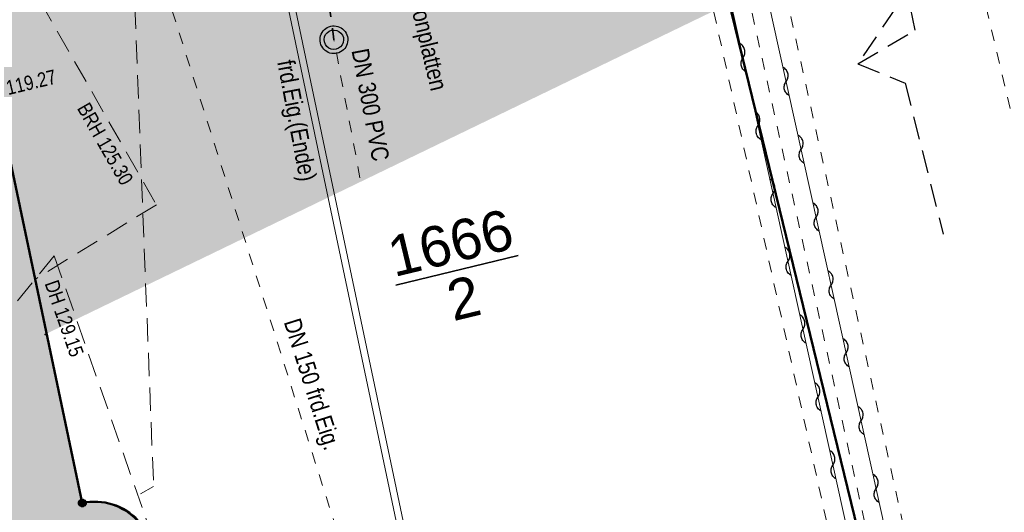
# Model space of a CAD drawing. Header units: metres. Extents: x 311004 to 311786, y 5688269 to 5688759.
# Tile 16 of 96: x 311286 to 311308, y 5688356 to 5688367. Entities that reach past the tile are written whole.
import ezdxf

# ---------------------------------------------------------------- set-up
doc = ezdxf.new("R2010")
doc.units = ezdxf.units.M
for name, pattern in [('1600.2028', [0]), ('2.10', [0.5, 0.25, -0.25]), ('2.51', [0.5, 0.25, -0.25]), ('2.513', [0.75, 0.5, -0.25]), ('2.7', [0]), ('2.8', [0]), ('2.96', [0.75, 0.5, -0.25])]:
    doc.linetypes.add(name, pattern=pattern)
doc.layers.get('0').update_dxf_attribs({"color": 1, "linetype": 'CONTINUOUS'})
for name, color, linetype in [('Dächer', 7, 'CONTINUOUS'), ('Fernwärme', 202, 'CONTINUOUS'), ('Flurstücke_Grenzpunkte', 51, 'CONTINUOUS'), ('Gebäude', 7, 'CONTINUOUS'), ('Gelände', 92, 'CONTINUOUS'), ('Oberflächen', 7, 'CONTINUOUS'), ('RWL', 5, 'CONTINUOUS'), ('Schraffuren', 7, 'CONTINUOUS'), ('Schächte undefiniert', 7, 'CONTINUOUS'), ('Straßenbeleuchtung', 1, 'CONTINUOUS'), ('Stromversorgung', 1, 'CONTINUOUS'), ('TWL', 5, 'CONTINUOUS')]:
    doc.layers.add(name, color=color, linetype=linetype)
doc.styles.add('Geländehöhe', font='Arial Narrow.ttf')
doc.styles.add('K 10 700 - Schrägstrich als Bruchstrich interpretiert', font='Arial.ttf')
doc.styles.add('Oberflächenmaterial', font='Arial Narrow.ttf')

# ---------------------------------------------------------------- blocks, each defined once
blk = doc.blocks.new('S2.16')
at = {"color": 0, "lineweight": -2}
for points in [[(0.433013, -0.25, -0.577350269), (-0.433013, -0.25, -0.577350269), (0, 0.5, -0.577350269)], [(0.303109, -0.175, -0.577350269), (-0.303109, -0.175, -0.577350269), (0, 0.35, -0.577350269)]]:
    blk.add_lwpolyline(points, format="xyb", close=True, dxfattribs=at)
blk = doc.blocks.new('Grenzpunkt_ Abm. nach Quellenlage n. zu spezifizieren')
at = {"lineweight": -2}
blk.add_hatch(color=0, dxfattribs=at).paths.add_polyline_path([(0.165, 0), (0.159378, -0.042705), (0.142894, -0.0825), (0.116673, -0.116673), (0.0825, -0.142894), (0.042705, -0.159378), (0, -0.165), (-0.042705, -0.159378), (-0.0825, -0.142894), (-0.116673, -0.116673), (-0.142894, -0.0825), (-0.159378, -0.042705), (-0.165, 0), (-0.159378, 0.042705), (-0.142894, 0.0825), (-0.116673, 0.116673), (-0.0825, 0.142894), (-0.042705, 0.159378), (0, 0.165), (0.042705, 0.159378), (0.0825, 0.142894), (0.116673, 0.116673), (0.142894, 0.0825), (0.159378, 0.042705)], flags=0)
at = {"color": 0, "lineweight": -2}
blk.add_lwpolyline([(0.142894, -0.0825, -0.577350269), (-0.142894, -0.0825, -0.577350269), (0, 0.165, -0.577350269)], format="xyb", close=True, dxfattribs=at)
blk = doc.blocks.new('O294')
at = {"layer": 'Flurstücke_Grenzpunkte', "color": 7, "linetype": '1600.2028', "lineweight": 50}
blk.add_lwpolyline([(311287.785, 5688356.437), (311284.673, 5688371.21), (311283.885, 5688370.971), (311277.239, 5688382.048), (311232.721, 5688371.374), (311246.763, 5688314.142), (311301.555, 5688326.515), (311298.871, 5688328.698), (311295.731, 5688337.735), (311296.209, 5688339.805), (311291.014, 5688340.982), (311288.293, 5688353.983, 1.009702)], format="xyb", close=True, dxfattribs=at)
blk = doc.blocks.new('O627')
at = {"layer": 'Flurstücke_Grenzpunkte', "color": 8, "linetype": '1600.2028', "lineweight": 50}
blk.add_lwpolyline([(311315.431, 5688375.538), (311347.634, 5688382.203), (311346.265, 5688387.951), (311337.671, 5688385.772), (311317.614, 5688380.96), (311299.459, 5688376.679), (311311.173, 5688328.688), (311326.035, 5688332.186)], close=True, dxfattribs=at)
blk = doc.blocks.new('O649')
at = {"layer": 'Flurstücke_Grenzpunkte', "color": 8, "linetype": '1600.2028', "lineweight": 50}
blk.add_lwpolyline([(311311.173, 5688328.688), (311299.459, 5688376.679), (311293.498, 5688375.291), (311291.001, 5688385.508), (311286.098, 5688384.173)], dxfattribs=at)
at = {"layer": 'Flurstücke_Grenzpunkte', "color": 7, "linetype": '1600.2028', "lineweight": 50}
blk.add_lwpolyline([(311286.098, 5688384.173), (311277.239, 5688382.048), (311283.885, 5688370.971), (311284.673, 5688371.21), (311287.785, 5688356.437, -1.009701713), (311288.293, 5688353.983), (311291.014, 5688340.982)], format="xyb", dxfattribs=at)
at = {"layer": 'Flurstücke_Grenzpunkte', "color": 7, "lineweight": 35, "insert": (311295.881775, 5688361.459704), "char_height": 0.875, "attachment_point": 5, "rotation": 13.4999787, "line_spacing_factor": 0.84, "style": 'K 10 700 - Schrägstrich als Bruchstrich interpretiert'}
blk.add_mtext('\\S1666/2;', dxfattribs=at)
blk = doc.blocks.new('Welle')
at = {"color": 0, "lineweight": -2}
blk.add_lwpolyline([(-0.5, 0), (-0.474045, 0.027768), (-0.445026, 0.052315), (-0.413339, 0.073306), (-0.379418, 0.090455), (-0.343727, 0.103526), (-0.306754, 0.11234), (-0.269004, 0.116778), (-0.230996, 0.116778), (-0.193246, 0.11234), (-0.156273, 0.103526), (-0.120582, 0.090455), (-0.086661, 0.073306), (-0.054974, 0.052315), (-0.025955, 0.027768), (0, 0), (0.025955, -0.027768), (0.054974, -0.052315), (0.086661, -0.073306), (0.120582, -0.090455), (0.156273, -0.103526), (0.193246, -0.11234), (0.230996, -0.116778), (0.269004, -0.116778), (0.306754, -0.11234), (0.343727, -0.103526), (0.379418, -0.090455), (0.413339, -0.073306), (0.445026, -0.052315), (0.474045, -0.027768), (0.5, 0)], dxfattribs=at)

msp = doc.modelspace()

# ---------------------------------------------------------------- hatches: boundary and pattern name
at = {"layer": 'Gebäude', "lineweight": 25, "true_color": 0xa6a6a6}
msp.add_hatch(color=253, dxfattribs=at).paths.add_polyline_path([(311254.447, 5688320.749), (311243.818, 5688321.79), (311241.642, 5688324.978), (311220.655, 5688331.254), (311233.738, 5688352.29), (311233.932, 5688352.21), (311236.193, 5688355.82), (311248.169, 5688357.112), (311251.732, 5688368.193), (311249.128, 5688368.356), (311249.306, 5688369.755), (311254.26, 5688368.693), (311255.203, 5688373.167), (311261.763, 5688373.151), (311261.774, 5688375.851), (311279.893, 5688375.794), (311283.146, 5688370.799), (311284.641, 5688371.18), (311285.93, 5688365.275), (311287.785, 5688356.437, -1.028647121), (311288.293, 5688353.983), (311291.044007, 5688340.819005), (311296.173, 5688339.649), (311292.791, 5688324.979), (311284.09, 5688327.043), (311256.832, 5688315.242)], flags=0)
at = {"layer": 'Schraffuren', "lineweight": 25, "true_color": 0xffe5cc}
msp.add_hatch(color=254, dxfattribs=at).paths.add_polyline_path([(311256.913974, 5688444.873594), (311265.951, 5688447.011), (311268.917, 5688447.701), (311271.646, 5688436.11), (311271.749, 5688436.126), (311275.616766, 5688437.039074), (311276.647, 5688432.675), (311276.805, 5688432.709), (311280.684, 5688415.485), (311283.437, 5688403.824), (311285.624, 5688394.577), (311286.423, 5688391.252), (311287.47, 5688386.799), (311288.844, 5688381.09), (311290.224416, 5688375.089858), (311288.659, 5688379.897), (311288.347, 5688381.361), (311288.174, 5688381.409), (311287.955, 5688381.59), (311286.7, 5688381.326), (311286.84, 5688381.03), (311286.47, 5688380.932), (311286.97, 5688379.214), (311288.441, 5688379.51), (311288.35, 5688379.849), (311288.659, 5688379.897), (311290.224416, 5688375.089858), (311290.249, 5688374.983), (311290.765, 5688375.097), (311292.485, 5688375.414), (311292.898, 5688375.645), (311293.551, 5688375.662), (311293.629, 5688375.257), (311298.189, 5688376.371), (311298.69, 5688376.475), (311303.742, 5688377.709), (311307.41, 5688378.601), (311307.581, 5688378.639), (311310.473, 5688379.342), (311313.374, 5688380.004), (311317.273077, 5688380.917635), (311317.305, 5688380.782), (311317.423453, 5688380.813717), (311318.037, 5688378.457), (311339.750998, 5688383.570008), (311340.291, 5688381.232), (311318.466, 5688376.157), (311314.142, 5688375.108), (311314.481, 5688373.367), (311286.981, 5688360.078), (311285.93, 5688365.275), (311284.641, 5688371.18), (311283.877336, 5688370.985381), (311275.989329, 5688384.077711), (311282.022, 5688385.524), (311270.711, 5688432.852), (311260.371439, 5688430.362362)], flags=0)

# ---------------------------------------------------------------- linework, layer by layer
at = {"layer": 'Dächer', "color": 7, "linetype": '2.513', "lineweight": 18}
for p, q in [((311288.683, 5688373.167, 124.325), (311289.324991, 5688356.793879)), ((311284.641, 5688371.18, 119.256), (311289.385, 5688362.874, 125.297)), ((311289.385, 5688362.874, 125.297), (311286.770241, 5688361.271739)), ((311287.179, 5688361.771, 129.154), (311272.365992, 5688343.67842)), ((311287.179, 5688361.771, 129.154), (311299.743989, 5688325.820876)), ((311289.324991, 5688356.793879), (311289.043998, 5688356.633868))]:
    msp.add_line(p, q, dxfattribs=at)
at = {"layer": 'Fernwärme', "color": 7, "linetype": '2.10', "lineweight": 13}
for p, q in [((311302.227, 5688370.849), (311306.377, 5688352.102)), ((311305.768, 5688351.148), (311301.449, 5688370.661)), ((311305.16, 5688350.194), (311300.671, 5688370.474))]:
    msp.add_line(p, q, dxfattribs=at)
at = {"layer": 'Fernwärme', "lineweight": 18}
for p, q in [((311302.7, 5688366.862), (311301.838, 5688370.755)), ((311302.7, 5688366.862), (311301.838, 5688370.755)), ((311301.925, 5688366.663), (311301.06, 5688370.568)), ((311301.925, 5688366.663), (311301.06, 5688370.568)), ((311306.072, 5688351.624), (311302.7, 5688366.862)), ((311306.072, 5688351.624), (311302.7, 5688366.862)), ((311305.464, 5688350.671), (311301.925, 5688366.663)), ((311305.464, 5688350.671), (311301.925, 5688366.663))]:
    msp.add_line(p, q, dxfattribs=at)
at = {"layer": 'Gebäude', "color": 7, "linetype": '2.7', "lineweight": 25}
msp.add_line((311287.785, 5688356.437), (311285.93, 5688365.275, 119.271), dxfattribs=at)
msp.add_arc((311288.073661, 5688355.217175), 1.253514, 280.077472, 103.3136189, dxfattribs=at)
at = {"layer": 'Gebäude', "color": 7, "true_color": 0xffffff}
msp.add_point((311286.981, 5688360.078), dxfattribs=at)
at = {"layer": 'RWL', "color": 160, "linetype": '2.51', "lineweight": 35, "true_color": 0x3354ff}
msp.add_line((311293.221, 5688366.439), (311292.377, 5688372.711, 119.074), dxfattribs=at)
at = {"layer": 'Schächte undefiniert', "color": 7, "linetype": '2.10', "lineweight": 13}
msp.add_line((311288.821, 5688369.922, 119.188), (311295.833, 5688347.811), dxfattribs=at)
at = {"layer": 'Straßenbeleuchtung', "color": 1, "linetype": '2.96', "lineweight": 25}
for p, q in [((311305.783151, 5688366.642901), (311304.380445, 5688373.175691)), ((311305.355776, 5688367.123703), (311304.541091, 5688365.921709)), ((311304.541091, 5688365.921709), (311305.783151, 5688366.642901)), ((311304.541091, 5688365.921709), (311305.563887, 5688365.501948)), ((311305.563887, 5688365.501948), (311306.387322, 5688362.240014))]:
    msp.add_line(p, q, dxfattribs=at)
at = {"layer": 'Stromversorgung', "color": 3, "linetype": '2.8', "lineweight": 13}
for p, q in [((311291.089, 5688372.56), (311297.202, 5688343.52)), ((311291.255, 5688372.493), (311297.348, 5688343.547))]:
    msp.add_line(p, q, dxfattribs=at)
at = {"layer": 'TWL', "color": 7, "linetype": '2.10', "lineweight": 13}
for p, q in [((311306.851, 5688369.088, 118.872), (311313.944, 5688339.123)), ((311293.784, 5688363.459), (311293.221, 5688366.439))]:
    msp.add_line(p, q, dxfattribs=at)

# ---------------------------------------------------------------- block references
at = {"layer": 'Fernwärme', "color": 34, "true_color": 0x994c00, "xscale": 0.625, "yscale": 0.625}
for p, rotation in [((311302.060888, 5688366.048949), 102.478343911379), ((311302.993117, 5688365.53741), 102.477837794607), ((311302.384994, 5688364.584383), 102.478343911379), ((311303.31721, 5688364.072841), 102.477837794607), ((311302.7091, 5688363.119816), 102.478343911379), ((311303.641303, 5688362.608271), 102.477837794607), ((311303.033206, 5688361.65525), 102.478343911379), ((311303.965396, 5688361.143702), 102.477837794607), ((311303.357312, 5688360.190683), 102.478343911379), ((311304.289489, 5688359.679132), 102.477837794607), ((311303.681418, 5688358.726116), 102.478343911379), ((311304.613582, 5688358.214563), 102.477837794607), ((311304.005524, 5688357.26155), 102.478343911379), ((311304.937675, 5688356.749993), 102.477837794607)]:
    msp.add_blockref('Welle', p, dxfattribs=dict(at, rotation=rotation))
at = {"layer": 'Flurstücke_Grenzpunkte', "color": 7, "true_color": 0xffffff}
for name in ['O627', 'O649', 'O294']:
    msp.add_blockref(name, (0, 0), dxfattribs=at)
at = {"layer": 'Flurstücke_Grenzpunkte', "color": 7, "xscale": 0.5, "yscale": 0.5}
msp.add_blockref('Grenzpunkt_ Abm. nach Quellenlage n. zu spezifizieren', (311287.785, 5688356.437), dxfattribs=at)
at = {"layer": 'RWL', "color": 160, "true_color": 0x3354ff, "xscale": 0.6, "yscale": 0.6, "rotation": 13.499999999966}
msp.add_blockref('S2.16', (311293.221, 5688366.439), dxfattribs=at)

# ---------------------------------------------------------------- texts
at = {"layer": 'Dächer', "color": 7, "lineweight": 18, "char_height": 0.3125, "line_spacing_factor": 0.84, "style": 'Geländehöhe'}
for s, insert, attachment_point, rotation in [('BRH 125.30', (311288.900211, 5688363.422436, 125.297), 3, 299.7330061), ('DH 129.15', (311287.26095, 5688361.280622, 129.154), 1, 289.265132)]:
    msp.add_mtext(s, dxfattribs=dict(at, insert=insert, attachment_point=attachment_point, rotation=rotation))
at = {"layer": 'Flurstücke_Grenzpunkte', "color": 7, "lineweight": 35, "insert": (311295.881775, 5688361.459704), "char_height": 0.875, "attachment_point": 5, "rotation": 13.4999787, "line_spacing_factor": 0.84, "style": 'K 10 700 - Schrägstrich als Bruchstrich interpretiert'}
msp.add_mtext('\\S1666/2;', dxfattribs=at)
at = {"layer": 'Gelände', "color": 7, "lineweight": 18, "insert": (311286.145414, 5688365.391479, 119.273), "char_height": 0.3125, "attachment_point": 4, "rotation": 13.5181837, "line_spacing_factor": 0.84, "style": 'Geländehöhe'}
msp.add_mtext('119.27', dxfattribs=at)
at = {"layer": 'Oberflächen', "color": 7, "lineweight": 18, "char_height": 0.375, "line_spacing_factor": 0.84, "style": 'Oberflächenmaterial'}
for s, insert, attachment_point, rotation in [('Betonplatten', (311294.652261, 5688367.631723), 7, 283.339815), ('DN 300 PVC', (311293.822533, 5688364.997729), 8, 280.6985694), ('frd.Eig.(Ende)', (311292.607529, 5688364.730437), 2, 280.6985694), ('DN 150 frd.Eig.', (311292.469982, 5688358.911844), 8, 287.5952526)]:
    msp.add_mtext(s, dxfattribs=dict(at, insert=insert, attachment_point=attachment_point, rotation=rotation))

doc.saveas('drawing.dxf')
